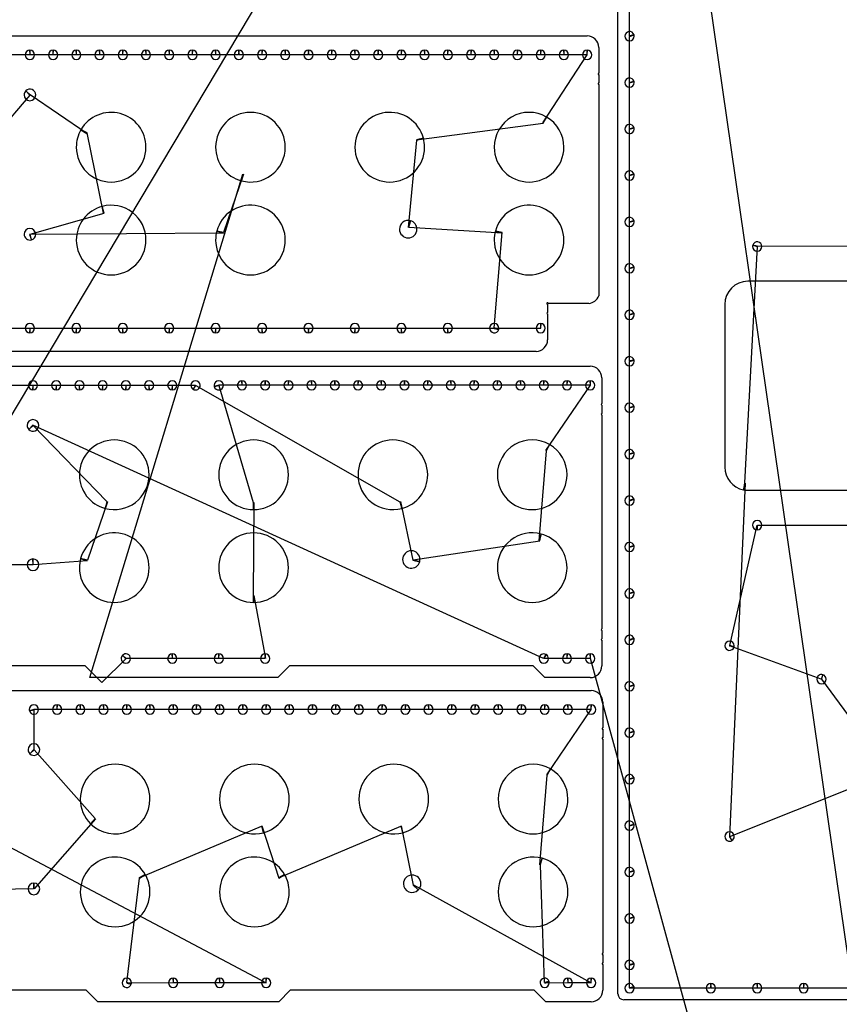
# Model space of a CAD drawing. Header units: inches. Extents: x 1 to 58.2, y 1 to 60.6.
# Tile 5 of 10: x 16 to 33.7, y 16.3 to 37.5. Entities that reach past the tile are written whole.
import ezdxf

# ---------------------------------------------------------------- set-up
doc = ezdxf.new("R2010")
doc.units = ezdxf.units.IN
doc.layers.get('0').update_dxf_attribs({"linetype": 'CONTINUOUS'})
for name, color, linetype in [('10', 7, 'CONTINUOUS'), ('3', 7, 'CONTINUOUS'), ('9', 7, 'CONTINUOUS')]:
    doc.layers.add(name, color=color, linetype=linetype)

msp = doc.modelspace()

# ---------------------------------------------------------------- linework, layer by layer
at = {"color": 0, "linetype": 'CONTINUOUS'}
for p, q in [((27.06, 47.806), (11.008, 20.887)), ((34.133, 15.509), (30.633, 39.773)), ((29.163, 37.174), (29.165, 38.165)), ((29.163, 36.174), (29.165, 37.165)), ((16.246, 36.765), (15.754, 36.765)), ((16.746, 36.765), (16.254, 36.765)), ((17.246, 36.765), (16.754, 36.765)), ((17.746, 36.765), (17.254, 36.765)), ((18.246, 36.765), (17.754, 36.765)), ((18.746, 36.765), (18.254, 36.765)), ((19.246, 36.765), (18.754, 36.765)), ((19.746, 36.765), (19.254, 36.765)), ((20.246, 36.765), (19.754, 36.765)), ((20.746, 36.765), (20.254, 36.765)), ((21.246, 36.765), (20.754, 36.765)), ((21.746, 36.765), (21.254, 36.765)), ((22.246, 36.765), (21.754, 36.765)), ((22.746, 36.765), (22.254, 36.765)), ((23.246, 36.765), (22.754, 36.765)), ((23.746, 36.765), (23.254, 36.765)), ((24.246, 36.765), (23.754, 36.765)), ((24.746, 36.765), (24.254, 36.765)), ((25.246, 36.765), (24.754, 36.765)), ((25.746, 36.765), (25.254, 36.765)), ((26.246, 36.765), (25.754, 36.765)), ((26.746, 36.765), (26.254, 36.765)), ((27.246, 36.765), (26.754, 36.765)), ((27.746, 36.765), (27.254, 36.765)), ((27.294, 35.301), (28.254, 36.765)), ((28.246, 36.765), (27.754, 36.765)), ((29.163, 35.174), (29.165, 36.165)), ((16.246, 35.899), (14.669, 34.05)), ((17.477, 35.073), (16.254, 35.907)), ((24.578, 34.94), (27.306, 35.295)), ((17.838, 33.356), (17.484, 35.084)), ((29.163, 34.174), (29.165, 35.165)), ((24.4, 33.051), (24.581, 34.927)), ((20.851, 34.197), (20.422, 32.94)), ((29.163, 33.174), (29.165, 34.165)), ((16.255, 32.904), (17.851, 33.36)), ((29.163, 32.174), (29.165, 33.165)), ((20.419, 32.927), (16.245, 32.901)), ((26.419, 32.927), (24.413, 33.048)), ((26.251, 30.885), (26.422, 32.94)), ((31.913, 32.636), (31.639, 27.548)), ((33.909, 32.64), (31.915, 32.644)), ((29.163, 31.174), (29.165, 32.165)), ((29.163, 30.174), (29.165, 31.165)), ((15.254, 30.881), (16.246, 30.881)), ((16.254, 30.881), (17.246, 30.881)), ((17.254, 30.881), (18.246, 30.881)), ((18.254, 30.881), (19.246, 30.881)), ((19.254, 30.881), (20.246, 30.881)), ((20.254, 30.881), (21.246, 30.881)), ((21.254, 30.881), (22.246, 30.881)), ((22.254, 30.881), (23.246, 30.881)), ((23.254, 30.881), (24.246, 30.881)), ((24.254, 30.881), (25.246, 30.881)), ((25.254, 30.881), (27.254, 30.881)), ((27.246, 30.881), (26.249, 30.877)), ((29.163, 29.174), (29.165, 30.165)), ((15.821, 29.65), (16.313, 29.65)), ((16.321, 29.65), (16.813, 29.65)), ((16.821, 29.65), (17.313, 29.65)), ((17.321, 29.65), (17.813, 29.65)), ((17.821, 29.65), (18.313, 29.65)), ((18.321, 29.65), (18.813, 29.65)), ((18.821, 29.65), (19.313, 29.65)), ((19.321, 29.65), (19.813, 29.652)), ((19.821, 29.647), (24.216, 27.141)), ((20.813, 29.65), (20.316, 29.654)), ((20.318, 29.646), (21.061, 27.123)), ((21.313, 29.65), (20.821, 29.65)), ((21.813, 29.65), (21.321, 29.65)), ((22.313, 29.65), (21.821, 29.65)), ((22.813, 29.65), (22.321, 29.65)), ((23.313, 29.65), (22.821, 29.65)), ((23.813, 29.65), (23.321, 29.65)), ((24.313, 29.65), (23.821, 29.65)), ((24.813, 29.65), (24.321, 29.65)), ((25.313, 29.65), (24.821, 29.65)), ((25.813, 29.65), (25.321, 29.65)), ((26.313, 29.65), (25.821, 29.65)), ((26.813, 29.65), (26.321, 29.65)), ((27.313, 29.65), (26.821, 29.65)), ((27.813, 29.65), (27.321, 29.65)), ((27.361, 28.246), (28.321, 29.65)), ((28.313, 29.65), (27.821, 29.65)), ((29.163, 28.174), (29.165, 29.165)), ((27.313, 23.768), (16.313, 28.791)), ((16.321, 28.784), (17.905, 27.145)), ((27.216, 26.304), (27.373, 28.239)), ((29.163, 27.174), (29.165, 28.165)), ((31.652, 27.545), (31.315, 19.93)), ((17.918, 27.141), (17.489, 25.884)), ((24.229, 27.145), (24.498, 25.882)), ((29.163, 26.174), (29.165, 27.165)), ((21.074, 27.123), (21.061, 25.123)), ((31.32, 24.046), (31.909, 26.64)), ((31.918, 26.64), (33.909, 26.64)), ((24.502, 25.894), (27.229, 26.301)), ((29.163, 25.174), (29.165, 26.165)), ((17.486, 25.872), (16.322, 25.787)), ((16.311, 25.787), (13.312, 25.786)), ((21.074, 25.123), (21.321, 23.766)), ((29.163, 24.174), (29.165, 25.165)), ((29.163, 23.174), (29.165, 24.165)), ((33.294, 23.323), (31.317, 24.038)), ((18.314, 23.763), (17.798, 23.25)), ((19.313, 23.766), (18.32, 23.769)), ((20.313, 23.766), (19.321, 23.766)), ((21.313, 23.766), (20.321, 23.766)), ((27.813, 23.766), (27.321, 23.764)), ((28.313, 23.766), (27.821, 23.766)), ((29.163, 22.174), (29.165, 23.165)), ((34.774, 21.324), (33.303, 23.321)), ((16.337, 22.663), (16.332, 21.809)), ((16.832, 22.667), (16.335, 22.672)), ((17.332, 22.667), (16.84, 22.667)), ((17.832, 22.667), (17.34, 22.667)), ((18.332, 22.667), (17.84, 22.667)), ((18.832, 22.667), (18.34, 22.667)), ((19.332, 22.667), (18.84, 22.667)), ((19.832, 22.667), (19.34, 22.667)), ((20.332, 22.667), (19.84, 22.667)), ((20.832, 22.667), (20.34, 22.667)), ((21.332, 22.667), (20.84, 22.667)), ((21.832, 22.667), (21.34, 22.667)), ((22.332, 22.667), (21.84, 22.667)), ((22.832, 22.667), (22.34, 22.667)), ((23.332, 22.667), (22.84, 22.667)), ((23.832, 22.667), (23.34, 22.667)), ((24.332, 22.667), (23.84, 22.667)), ((24.832, 22.667), (24.34, 22.667)), ((25.332, 22.667), (24.84, 22.667)), ((25.832, 22.667), (25.34, 22.667)), ((26.332, 22.667), (25.84, 22.667)), ((26.832, 22.667), (26.34, 22.667)), ((27.332, 22.667), (26.84, 22.667)), ((27.832, 22.667), (27.34, 22.667)), ((27.381, 21.263), (28.34, 22.667)), ((28.332, 22.667), (27.84, 22.667)), ((29.163, 21.174), (29.165, 22.165)), ((16.34, 21.801), (17.657, 20.321)), ((27.235, 19.322), (27.392, 21.257)), ((31.322, 19.934), (34.781, 21.318)), ((29.163, 20.174), (29.165, 21.165)), ((17.666, 20.311), (16.341, 18.805)), ((18.603, 19.046), (21.235, 20.159)), ((21.248, 20.162), (21.609, 19.035)), ((21.603, 19.046), (24.235, 20.159)), ((24.248, 20.162), (24.505, 18.884)), ((29.163, 19.174), (29.165, 20.165)), ((15.088, 20.09), (21.34, 16.783)), ((27.335, 16.788), (27.248, 19.318)), ((29.163, 18.174), (29.165, 19.165)), ((18.337, 16.788), (18.609, 19.035)), ((24.514, 18.893), (28.34, 16.783)), ((16.33, 18.805), (14.436, 18.775)), ((29.163, 17.174), (29.165, 18.165)), ((29.163, 16.674), (29.165, 17.165)), ((19.332, 16.783), (18.335, 16.779)), ((20.332, 16.783), (19.34, 16.783)), ((21.332, 16.783), (20.34, 16.783)), ((27.832, 16.783), (27.337, 16.779)), ((28.332, 16.783), (27.84, 16.783)), ((30.909, 16.67), (29.165, 16.665)), ((31.909, 16.67), (30.918, 16.67)), ((32.909, 16.67), (31.918, 16.67)), ((33.909, 16.67), (32.918, 16.67))]:
    msp.add_line(p, q, dxfattribs=at)
at = {"layer": '10', "color": 10, "linetype": 'CONTINUOUS'}
for p, q in [((17.542, 23.356), (20.838, 34.2)), ((33.548, 4.693), (28.321, 23.766))]:
    msp.add_line(p, q, dxfattribs=at)
at = {"layer": '3', "color": 3, "linetype": 'CONTINUOUS'}
for p, q in [((28.914, 16.544), (28.914, 42.794)), ((14.75, 37.175), (28.25, 37.175)), ((28.5, 36.925), (28.5, 36.37)), ((28.5, 36.34), (28.5, 36.158)), ((28.5, 36.128), (28.5, 31.578)), ((36.714, 31.89), (31.714, 31.89)), ((27.4, 31.398), (27.4, 31.216)), ((28.29, 31.413), (27.415, 31.413)), ((31.214, 31.39), (31.214, 27.89)), ((27.4, 31.186), (27.4, 30.631)), ((27.15, 30.381), (2.35, 30.381)), ((1.317, 30.06), (28.317, 30.06)), ((28.567, 29.81), (28.567, 29.255)), ((28.567, 29.225), (28.567, 29.043)), ((28.567, 29.013), (28.567, 24.403)), ((31.714, 27.39), (36.714, 27.39)), ((28.567, 24.373), (28.567, 24.191)), ((28.567, 24.161), (28.567, 23.606)), ((17.442, 23.606), (12.192, 23.606)), ((17.692, 23.356), (17.442, 23.606)), ((21.839, 23.606), (21.589, 23.356)), ((27.089, 23.606), (21.839, 23.606)), ((27.339, 23.356), (27.089, 23.606)), ((21.589, 23.356), (17.692, 23.356)), ((28.317, 23.356), (27.339, 23.356)), ((1.336, 23.077), (28.336, 23.077)), ((28.586, 22.827), (28.586, 22.272)), ((28.586, 22.242), (28.586, 22.06)), ((28.586, 22.03), (28.586, 17.42)), ((28.586, 17.39), (28.586, 17.208)), ((28.586, 17.178), (28.586, 16.623)), ((17.461, 16.623), (12.211, 16.623)), ((17.711, 16.373), (17.461, 16.623)), ((21.858, 16.623), (21.608, 16.373)), ((27.108, 16.623), (21.858, 16.623)), ((27.358, 16.373), (27.108, 16.623)), ((21.608, 16.373), (17.711, 16.373)), ((28.336, 16.373), (27.358, 16.373)), ((54.789, 16.419), (29.039, 16.419))]:
    msp.add_line(p, q, dxfattribs=at)
for centre, radius, start, end in [((28.25, 36.925), 0.25, 360, 90), ((29.164, 37.169), 0.1, 15, 180), ((29.164, 37.169), 0.1, 180, 360), ((29.164, 37.169), 0.1, 360, 15), ((16.25, 36.765), 0.1, 90, 180), ((16.25, 36.765), 0.1, 180, 360), ((16.25, 36.765), 0.1, 360, 90), ((16.75, 36.765), 0.1, 90, 180), ((16.75, 36.765), 0.1, 180, 360), ((16.75, 36.765), 0.1, 360, 90), ((17.25, 36.765), 0.1, 90, 180), ((17.25, 36.765), 0.1, 180, 360), ((17.25, 36.765), 0.1, 360, 90), ((17.75, 36.765), 0.1, 90, 180), ((17.75, 36.765), 0.1, 180, 360), ((17.75, 36.765), 0.1, 360, 90), ((18.25, 36.765), 0.1, 90, 180), ((18.25, 36.765), 0.1, 180, 360), ((18.25, 36.765), 0.1, 360, 90), ((18.75, 36.765), 0.1, 90, 180), ((18.75, 36.765), 0.1, 180, 360), ((18.75, 36.765), 0.1, 360, 90), ((19.25, 36.765), 0.1, 90, 180), ((19.25, 36.765), 0.1, 180, 360), ((19.25, 36.765), 0.1, 360, 90), ((19.75, 36.765), 0.1, 90, 180), ((19.75, 36.765), 0.1, 180, 360), ((19.75, 36.765), 0.1, 360, 90), ((20.25, 36.765), 0.1, 90, 180), ((20.25, 36.765), 0.1, 180, 360), ((20.25, 36.765), 0.1, 360, 90), ((20.75, 36.765), 0.1, 90, 180), ((20.75, 36.765), 0.1, 180, 360), ((20.75, 36.765), 0.1, 360, 90), ((21.25, 36.765), 0.1, 90, 180), ((21.25, 36.765), 0.1, 180, 360), ((21.25, 36.765), 0.1, 360, 90), ((21.75, 36.765), 0.1, 90, 180), ((21.75, 36.765), 0.1, 180, 360), ((21.75, 36.765), 0.1, 360, 90), ((22.25, 36.765), 0.1, 90, 180), ((22.25, 36.765), 0.1, 180, 360), ((22.25, 36.765), 0.1, 360, 90), ((22.75, 36.765), 0.1, 90, 180), ((22.75, 36.765), 0.1, 180, 360), ((22.75, 36.765), 0.1, 360, 90), ((23.25, 36.765), 0.1, 90, 180), ((23.25, 36.765), 0.1, 180, 360), ((23.25, 36.765), 0.1, 360, 90), ((23.75, 36.765), 0.1, 90, 180), ((23.75, 36.765), 0.1, 180, 360), ((23.75, 36.765), 0.1, 360, 90), ((24.25, 36.765), 0.1, 90, 180), ((24.25, 36.765), 0.1, 180, 360), ((24.25, 36.765), 0.1, 360, 90), ((24.75, 36.765), 0.1, 90, 180), ((24.75, 36.765), 0.1, 180, 360), ((24.75, 36.765), 0.1, 360, 90), ((25.25, 36.765), 0.1, 90, 180), ((25.25, 36.765), 0.1, 180, 360), ((25.25, 36.765), 0.1, 360, 90), ((25.75, 36.765), 0.1, 90, 180), ((25.75, 36.765), 0.1, 180, 360), ((25.75, 36.765), 0.1, 360, 90), ((26.25, 36.765), 0.1, 90, 180), ((26.25, 36.765), 0.1, 180, 360), ((26.25, 36.765), 0.1, 360, 90), ((26.75, 36.765), 0.1, 90, 180), ((26.75, 36.765), 0.1, 180, 360), ((26.75, 36.765), 0.1, 360, 90), ((27.25, 36.765), 0.1, 90, 180), ((27.25, 36.765), 0.1, 180, 360), ((27.25, 36.765), 0.1, 360, 90), ((27.75, 36.765), 0.1, 90, 180), ((27.75, 36.765), 0.1, 180, 360), ((27.75, 36.765), 0.1, 360, 90), ((28.25, 36.765), 0.1, 90, 180), ((28.25, 36.765), 0.1, 180, 360), ((28.25, 36.765), 0.1, 360, 90), ((28.5, 36.355), 0.015, 90, 270), ((29.164, 36.169), 0.1, 15, 180), ((28.5, 36.143), 0.015, 90, 270), ((29.164, 36.169), 0.1, 180, 360), ((29.164, 36.169), 0.1, 360, 15), ((16.25, 35.903), 0.125, 135, 180), ((16.25, 35.903), 0.125, 180, 360), ((16.25, 35.903), 0.125, 360, 135), ((18, 34.778), 0.75, 360, 150), ((21, 34.778), 0.75, 360, 180), ((24, 34.778), 0.75, 15, 180), ((27, 34.778), 0.75, 60, 180), ((27, 34.778), 0.75, 360, 60), ((29.164, 35.169), 0.1, 15, 180), ((18, 34.778), 0.75, 150, 180), ((29.164, 35.169), 0.1, 180, 360), ((29.164, 35.169), 0.1, 360, 15), ((18, 34.778), 0.75, 180, 360), ((21, 34.778), 0.75, 180, 255), ((21, 34.778), 0.75, 255, 0), ((24, 34.778), 0.75, 180, 360), ((24, 34.778), 0.75, 360, 15), ((27, 34.778), 0.75, 180, 360), ((29.164, 34.169), 0.1, 15, 180), ((29.164, 34.169), 0.1, 180, 360), ((29.164, 34.169), 0.1, 360, 15), ((18, 32.778), 0.75, 105, 180), ((18, 32.778), 0.75, 360, 105), ((21, 32.778), 0.75, 360, 165), ((27, 32.778), 0.75, 360, 165), ((24.397, 33.013), 0.187, 75, 180), ((24.397, 33.013), 0.187, 360, 75), ((29.164, 33.169), 0.1, 15, 180), ((29.164, 33.169), 0.1, 180, 360), ((29.164, 33.169), 0.1, 360, 15), ((16.25, 32.903), 0.125, 360, 180), ((16.25, 32.903), 0.125, 180, 285), ((16.25, 32.903), 0.125, 285, 0), ((21, 32.778), 0.75, 165, 180), ((24.397, 33.013), 0.188, 180, 360), ((27, 32.778), 0.75, 165, 180), ((18, 32.778), 0.75, 180, 360), ((21, 32.778), 0.75, 180, 360), ((27, 32.778), 0.75, 180, 360), ((31.914, 32.64), 0.1, 165, 180), ((31.914, 32.64), 0.1, 360, 165), ((31.914, 32.64), 0.1, 180, 360), ((29.164, 32.169), 0.1, 15, 180), ((29.164, 32.169), 0.1, 180, 360), ((29.164, 32.169), 0.1, 360, 15), ((31.714, 31.39), 0.5, 90, 180), ((27.4, 31.413), 0.015, 135, 270), ((27.4, 31.413), 0.015, 360, 135), ((28.265, 31.662), 0.25, 275.9399, 340.3052), ((27.4, 31.201), 0.015, 90, 270), ((29.164, 31.169), 0.1, 15, 180), ((29.164, 31.169), 0.1, 180, 360), ((29.164, 31.169), 0.1, 360, 15), ((16.25, 30.881), 0.1, 360, 180), ((17.25, 30.881), 0.1, 360, 180), ((18.25, 30.881), 0.1, 360, 180), ((19.25, 30.881), 0.1, 360, 180), ((20.25, 30.881), 0.1, 360, 180), ((21.25, 30.881), 0.1, 360, 180), ((22.25, 30.881), 0.1, 360, 180), ((23.25, 30.881), 0.1, 360, 180), ((24.25, 30.881), 0.1, 360, 180), ((25.25, 30.881), 0.1, 360, 180), ((26.25, 30.881), 0.1, 360, 180), ((27.25, 30.881), 0.1, 90, 180), ((27.25, 30.881), 0.1, 360, 90), ((16.25, 30.881), 0.1, 180, 270), ((16.25, 30.881), 0.1, 270, 0), ((17.25, 30.881), 0.1, 180, 270), ((17.25, 30.881), 0.1, 270, 0), ((18.25, 30.881), 0.1, 180, 270), ((18.25, 30.881), 0.1, 270, 0), ((19.25, 30.881), 0.1, 180, 270), ((19.25, 30.881), 0.1, 270, 0), ((20.25, 30.881), 0.1, 180, 270), ((20.25, 30.881), 0.1, 270, 0), ((21.25, 30.881), 0.1, 180, 270), ((21.25, 30.881), 0.1, 270, 0), ((22.25, 30.881), 0.1, 180, 270), ((22.25, 30.881), 0.1, 270, 0), ((23.25, 30.881), 0.1, 180, 270), ((23.25, 30.881), 0.1, 270, 0), ((24.25, 30.881), 0.1, 180, 270), ((24.25, 30.881), 0.1, 270, 0), ((25.25, 30.881), 0.1, 180, 270), ((25.25, 30.881), 0.1, 270, 0), ((26.25, 30.881), 0.1, 180, 345), ((26.25, 30.881), 0.1, 345, 0), ((27.25, 30.881), 0.1, 180, 360), ((27.15, 30.631), 0.25, 270, 360), ((29.164, 30.169), 0.1, 15, 180), ((29.164, 30.169), 0.1, 180, 360), ((29.164, 30.169), 0.1, 360, 15), ((28.317, 29.81), 0.25, 360, 90), ((16.317, 29.65), 0.1, 360, 180), ((16.817, 29.65), 0.1, 360, 180), ((17.317, 29.65), 0.1, 360, 180), ((17.817, 29.65), 0.1, 360, 180), ((18.317, 29.65), 0.1, 360, 180), ((18.817, 29.65), 0.1, 360, 180), ((19.317, 29.65), 0.1, 360, 180), ((19.817, 29.65), 0.1, 360, 180), ((20.317, 29.65), 0.1, 360, 180), ((20.817, 29.65), 0.1, 90, 180), ((20.817, 29.65), 0.1, 360, 90), ((21.317, 29.65), 0.1, 90, 180), ((21.317, 29.65), 0.1, 360, 90), ((21.817, 29.65), 0.1, 90, 180), ((21.817, 29.65), 0.1, 360, 90), ((22.317, 29.65), 0.1, 90, 180), ((22.317, 29.65), 0.1, 360, 90), ((22.817, 29.65), 0.1, 90, 180), ((22.817, 29.65), 0.1, 360, 90), ((23.317, 29.65), 0.1, 90, 180), ((23.317, 29.65), 0.1, 360, 90), ((23.817, 29.65), 0.1, 90, 180), ((23.817, 29.65), 0.1, 360, 90), ((24.317, 29.65), 0.1, 90, 180), ((24.317, 29.65), 0.1, 360, 90), ((24.817, 29.65), 0.1, 90, 180), ((24.817, 29.65), 0.1, 360, 90), ((25.317, 29.65), 0.1, 90, 180), ((25.317, 29.65), 0.1, 360, 90), ((25.817, 29.65), 0.1, 90, 180), ((25.817, 29.65), 0.1, 360, 90), ((26.317, 29.65), 0.1, 90, 180), ((26.317, 29.65), 0.1, 360, 90), ((26.817, 29.65), 0.1, 90, 180), ((26.817, 29.65), 0.1, 360, 90), ((27.317, 29.65), 0.1, 90, 180), ((27.317, 29.65), 0.1, 360, 90), ((27.817, 29.65), 0.1, 90, 180), ((27.817, 29.65), 0.1, 360, 90), ((28.317, 29.65), 0.1, 90, 180), ((28.317, 29.65), 0.1, 360, 90), ((16.317, 29.65), 0.1, 180, 270), ((16.317, 29.65), 0.1, 270, 0), ((16.817, 29.65), 0.1, 180, 270), ((16.817, 29.65), 0.1, 270, 0), ((17.317, 29.65), 0.1, 180, 270), ((17.317, 29.65), 0.1, 270, 0), ((17.817, 29.65), 0.1, 180, 270), ((17.817, 29.65), 0.1, 270, 0), ((18.317, 29.65), 0.1, 180, 270), ((18.317, 29.65), 0.1, 270, 0), ((18.817, 29.65), 0.1, 180, 270), ((18.817, 29.65), 0.1, 270, 0), ((19.317, 29.65), 0.1, 180, 270), ((19.317, 29.65), 0.1, 270, 0), ((19.817, 29.65), 0.1, 180, 240), ((19.817, 29.65), 0.1, 240, 0), ((20.317, 29.65), 0.1, 180, 195), ((20.317, 29.65), 0.1, 195, 0), ((20.817, 29.65), 0.1, 180, 360), ((21.317, 29.65), 0.1, 180, 360), ((21.817, 29.65), 0.1, 180, 360), ((22.317, 29.65), 0.1, 180, 360), ((22.817, 29.65), 0.1, 180, 360), ((23.317, 29.65), 0.1, 180, 360), ((23.817, 29.65), 0.1, 180, 360), ((24.317, 29.65), 0.1, 180, 360), ((24.817, 29.65), 0.1, 180, 360), ((25.317, 29.65), 0.1, 180, 360), ((25.817, 29.65), 0.1, 180, 360), ((26.317, 29.65), 0.1, 180, 360), ((26.817, 29.65), 0.1, 180, 360), ((27.317, 29.65), 0.1, 180, 360), ((27.817, 29.65), 0.1, 180, 360), ((28.317, 29.65), 0.1, 180, 360), ((29.164, 29.169), 0.1, 15, 180), ((28.567, 29.24), 0.015, 90, 270), ((29.164, 29.169), 0.1, 180, 360), ((29.164, 29.169), 0.1, 360, 15), ((16.317, 28.787), 0.125, 360, 180), ((28.567, 29.028), 0.015, 90, 270), ((16.317, 28.787), 0.125, 180, 225), ((16.317, 28.787), 0.125, 225, 0), ((18.067, 27.723), 0.75, 360, 180), ((21.067, 27.723), 0.75, 360, 180), ((24.067, 27.723), 0.75, 360, 180), ((27.067, 27.723), 0.75, 60, 180), ((27.067, 27.723), 0.75, 360, 60), ((29.164, 28.169), 0.1, 15, 180), ((29.164, 28.169), 0.1, 180, 360), ((29.164, 28.169), 0.1, 360, 15), ((31.714, 27.89), 0.5, 180, 258.75), ((18.067, 27.723), 0.75, 180, 255), ((18.067, 27.723), 0.75, 255, 0), ((21.067, 27.723), 0.75, 180, 270), ((21.067, 27.723), 0.75, 270, 0), ((24.067, 27.723), 0.75, 180, 285), ((24.067, 27.723), 0.75, 285, 0), ((27.067, 27.723), 0.75, 180, 360), ((31.714, 27.89), 0.5, 258.75, 270), ((29.164, 27.169), 0.1, 15, 180), ((29.164, 27.169), 0.1, 180, 360), ((29.164, 27.169), 0.1, 360, 15), ((31.914, 26.64), 0.1, 360, 180), ((31.914, 26.64), 0.1, 180, 270), ((31.914, 26.64), 0.1, 270, 0), ((18.067, 25.723), 0.75, 360, 165), ((21.067, 25.723), 0.75, 360, 180), ((27.067, 25.723), 0.75, 75, 180), ((27.067, 25.723), 0.75, 360, 75), ((24.464, 25.898), 0.188, 360, 180), ((29.164, 26.169), 0.1, 15, 180), ((29.164, 26.169), 0.1, 180, 360), ((29.164, 26.169), 0.1, 360, 15), ((16.317, 25.787), 0.125, 90, 180), ((16.317, 25.787), 0.125, 360, 90), ((18.067, 25.723), 0.75, 165, 180), ((24.464, 25.898), 0.187, 180, 345), ((24.464, 25.898), 0.187, 345, 0), ((16.317, 25.787), 0.125, 180, 360), ((18.067, 25.723), 0.75, 180, 360), ((21.067, 25.723), 0.75, 180, 270), ((21.067, 25.723), 0.75, 270, 0), ((27.067, 25.723), 0.75, 180, 360), ((29.164, 25.169), 0.1, 15, 180), ((29.164, 25.169), 0.1, 180, 360), ((29.164, 25.169), 0.1, 360, 15), ((28.567, 24.388), 0.015, 90, 270), ((28.567, 24.176), 0.015, 90, 270), ((29.164, 24.169), 0.1, 15, 180), ((29.164, 24.169), 0.1, 360, 15), ((29.164, 24.169), 0.1, 180, 360), ((31.318, 24.042), 0.1, 360, 180), ((31.318, 24.042), 0.1, 180, 345), ((31.318, 24.042), 0.1, 345, 0), ((18.317, 23.766), 0.1, 135, 180), ((18.317, 23.766), 0.1, 180, 360), ((18.317, 23.766), 0.1, 360, 135), ((19.317, 23.766), 0.1, 90, 180), ((19.317, 23.766), 0.1, 180, 360), ((19.317, 23.766), 0.1, 360, 90), ((20.317, 23.766), 0.1, 90, 180), ((20.317, 23.766), 0.1, 180, 360), ((20.317, 23.766), 0.1, 360, 90), ((21.317, 23.766), 0.1, 90, 180), ((21.317, 23.766), 0.1, 180, 360), ((21.317, 23.766), 0.1, 360, 90), ((27.317, 23.766), 0.1, 60, 180), ((27.317, 23.766), 0.1, 180, 360), ((27.317, 23.766), 0.1, 360, 60), ((27.817, 23.766), 0.1, 90, 180), ((27.817, 23.766), 0.1, 180, 360), ((27.817, 23.766), 0.1, 360, 90), ((28.317, 23.766), 0.1, 90, 180), ((28.317, 23.766), 0.1, 180, 360), ((28.317, 23.766), 0.1, 360, 90), ((28.317, 23.606), 0.25, 270.0003, 0.0003), ((33.299, 23.322), 0.1, 75, 180), ((33.299, 23.322), 0.1, 360, 75), ((29.164, 23.169), 0.1, 15, 180), ((29.164, 23.169), 0.1, 180, 360), ((29.164, 23.169), 0.1, 360, 15), ((33.299, 23.322), 0.1, 180, 360), ((28.336, 22.827), 0.25, 360, 90), ((16.336, 22.667), 0.1, 360, 180), ((16.836, 22.667), 0.1, 90, 180), ((16.836, 22.667), 0.1, 360, 90), ((17.336, 22.667), 0.1, 90, 180), ((17.336, 22.667), 0.1, 360, 90), ((17.836, 22.667), 0.1, 90, 180), ((17.836, 22.667), 0.1, 360, 90), ((18.336, 22.667), 0.1, 90, 180), ((18.336, 22.667), 0.1, 360, 90), ((18.836, 22.667), 0.1, 90, 180), ((18.836, 22.667), 0.1, 360, 90), ((19.336, 22.667), 0.1, 90, 180), ((19.336, 22.667), 0.1, 360, 90), ((19.836, 22.667), 0.1, 90, 180), ((19.836, 22.667), 0.1, 360, 90), ((20.336, 22.667), 0.1, 90, 180), ((20.336, 22.667), 0.1, 360, 90), ((20.836, 22.667), 0.1, 90, 180), ((20.836, 22.667), 0.1, 360, 90), ((21.336, 22.667), 0.1, 90, 180), ((21.336, 22.667), 0.1, 360, 90), ((21.836, 22.667), 0.1, 90, 180), ((21.836, 22.667), 0.1, 360, 90), ((22.336, 22.667), 0.1, 90, 180), ((22.336, 22.667), 0.1, 360, 90), ((22.836, 22.667), 0.1, 90, 180), ((22.836, 22.667), 0.1, 360, 90), ((23.336, 22.667), 0.1, 90, 180), ((23.336, 22.667), 0.1, 360, 90), ((23.836, 22.667), 0.1, 90, 180), ((23.836, 22.667), 0.1, 360, 90), ((24.336, 22.667), 0.1, 90, 180), ((24.336, 22.667), 0.1, 360, 90), ((24.836, 22.667), 0.1, 90, 180), ((24.836, 22.667), 0.1, 360, 90), ((25.336, 22.667), 0.1, 90, 180), ((25.336, 22.667), 0.1, 360, 90), ((25.836, 22.667), 0.1, 90, 180), ((25.836, 22.667), 0.1, 360, 90), ((26.336, 22.667), 0.1, 90, 180), ((26.336, 22.667), 0.1, 360, 90), ((26.836, 22.667), 0.1, 90, 180), ((26.836, 22.667), 0.1, 360, 90), ((27.336, 22.667), 0.1, 90, 180), ((27.336, 22.667), 0.1, 360, 90), ((27.836, 22.667), 0.1, 90, 180), ((27.836, 22.667), 0.1, 360, 90), ((28.336, 22.667), 0.1, 90, 180), ((28.336, 22.667), 0.1, 360, 90), ((16.336, 22.667), 0.1, 180, 195), ((16.336, 22.667), 0.1, 195, 0), ((16.836, 22.667), 0.1, 180, 360), ((17.336, 22.667), 0.1, 180, 360), ((17.836, 22.667), 0.1, 180, 360), ((18.336, 22.667), 0.1, 180, 360), ((18.836, 22.667), 0.1, 180, 360), ((19.336, 22.667), 0.1, 180, 360), ((19.836, 22.667), 0.1, 180, 360), ((20.336, 22.667), 0.1, 180, 360), ((20.836, 22.667), 0.1, 180, 360), ((21.336, 22.667), 0.1, 180, 360), ((21.836, 22.667), 0.1, 180, 360), ((22.336, 22.667), 0.1, 180, 360), ((22.836, 22.667), 0.1, 180, 360), ((23.336, 22.667), 0.1, 180, 360), ((23.836, 22.667), 0.1, 180, 360), ((24.336, 22.667), 0.1, 180, 360), ((24.836, 22.667), 0.1, 180, 360), ((25.336, 22.667), 0.1, 180, 360), ((25.836, 22.667), 0.1, 180, 360), ((26.336, 22.667), 0.1, 180, 360), ((26.836, 22.667), 0.1, 180, 360), ((27.336, 22.667), 0.1, 180, 360), ((27.836, 22.667), 0.1, 180, 360), ((28.336, 22.667), 0.1, 180, 360), ((28.586, 22.257), 0.015, 90, 270), ((29.164, 22.169), 0.1, 15, 180), ((28.586, 22.045), 0.015, 90, 270), ((29.164, 22.169), 0.1, 180, 360), ((29.164, 22.169), 0.1, 360, 15), ((16.336, 21.805), 0.125, 360, 180), ((16.336, 21.805), 0.125, 180, 225), ((16.336, 21.805), 0.125, 225, 0), ((18.086, 20.74), 0.75, 360, 180), ((21.086, 20.74), 0.75, 360, 180), ((24.086, 20.74), 0.75, 360, 180), ((27.086, 20.74), 0.75, 60, 180), ((27.086, 20.74), 0.75, 360, 60), ((29.164, 21.169), 0.1, 15, 180), ((29.164, 21.169), 0.1, 180, 360), ((29.164, 21.169), 0.1, 360, 15), ((18.086, 20.74), 0.75, 180, 225), ((18.086, 20.74), 0.75, 225, 0), ((21.086, 20.74), 0.75, 180, 285), ((21.086, 20.74), 0.75, 285, 0), ((24.086, 20.74), 0.75, 180, 285), ((24.086, 20.74), 0.75, 285, 0), ((27.086, 20.74), 0.75, 180, 360), ((29.164, 20.169), 0.1, 15, 180), ((29.164, 20.169), 0.1, 180, 360), ((29.164, 20.169), 0.1, 360, 15), ((31.318, 19.932), 0.1, 360, 180), ((31.318, 19.932), 0.1, 180, 300), ((31.318, 19.932), 0.1, 300, 0), ((18.086, 18.74), 0.75, 30, 180), ((21.086, 18.74), 0.75, 30, 180), ((27.086, 18.74), 0.75, 75, 180), ((27.086, 18.74), 0.75, 360, 75), ((18.086, 18.74), 0.75, 360, 30), ((21.086, 18.74), 0.75, 360, 30), ((24.483, 18.915), 0.188, 360, 180), ((29.164, 19.169), 0.1, 15, 180), ((29.164, 19.169), 0.1, 180, 360), ((29.164, 19.169), 0.1, 360, 15), ((16.336, 18.805), 0.125, 90, 180), ((16.336, 18.805), 0.125, 360, 90), ((24.483, 18.915), 0.187, 180, 315), ((24.483, 18.915), 0.187, 315, 0), ((16.336, 18.805), 0.125, 180, 360), ((18.086, 18.74), 0.75, 180, 360), ((21.086, 18.74), 0.75, 180, 360), ((27.086, 18.74), 0.75, 180, 360), ((29.164, 18.169), 0.1, 15, 180), ((29.164, 18.169), 0.1, 180, 360), ((29.164, 18.169), 0.1, 360, 15), ((28.586, 17.405), 0.015, 90, 270), ((28.586, 17.193), 0.015, 90, 270), ((29.164, 17.169), 0.1, 15, 180), ((29.164, 17.169), 0.1, 360, 15), ((29.164, 17.169), 0.1, 180, 360), ((18.336, 16.783), 0.1, 360, 180), ((18.336, 16.783), 0.1, 180, 345), ((18.336, 16.783), 0.1, 345, 0), ((19.336, 16.783), 0.1, 90, 180), ((19.336, 16.783), 0.1, 180, 360), ((19.336, 16.783), 0.1, 360, 90), ((20.336, 16.783), 0.1, 90, 180), ((20.336, 16.783), 0.1, 180, 360), ((20.336, 16.783), 0.1, 360, 90), ((21.336, 16.783), 0.1, 90, 180), ((21.336, 16.783), 0.1, 180, 360), ((21.336, 16.783), 0.1, 360, 90), ((27.336, 16.783), 0.1, 15, 180), ((27.336, 16.783), 0.1, 180, 360), ((27.336, 16.783), 0.1, 360, 15), ((27.836, 16.783), 0.1, 90, 180), ((27.836, 16.783), 0.1, 180, 360), ((27.836, 16.783), 0.1, 360, 90), ((28.336, 16.783), 0.1, 90, 180), ((28.336, 16.783), 0.1, 180, 360), ((28.336, 16.783), 0.1, 360, 90), ((29.164, 16.669), 0.1, 15, 180), ((30.914, 16.669), 0.1, 90, 180), ((30.914, 16.669), 0.1, 360, 90), ((31.914, 16.669), 0.1, 90, 180), ((31.914, 16.669), 0.1, 360, 90), ((32.914, 16.669), 0.1, 90, 180), ((32.914, 16.669), 0.1, 360, 90), ((28.336, 16.623), 0.25, 270.0003, 0.0003), ((29.039, 16.544), 0.125, 180, 270), ((29.164, 16.669), 0.1, 180, 360), ((29.164, 16.669), 0.1, 360, 15), ((30.914, 16.669), 0.1, 180, 360), ((31.914, 16.669), 0.1, 180, 360), ((32.914, 16.669), 0.1, 180, 360)]:
    msp.add_arc(centre, radius, start, end, dxfattribs=at)
at = {"layer": '9', "color": 9, "linetype": 'CONTINUOUS'}
for p, q in [((29.26, 37.195), (29.163, 37.174)), ((29.165, 37.165), (29.26, 37.195)), ((16.25, 36.865), (16.246, 36.765)), ((16.254, 36.765), (16.25, 36.865)), ((16.75, 36.865), (16.746, 36.765)), ((16.754, 36.765), (16.75, 36.865)), ((17.25, 36.865), (17.246, 36.765)), ((17.254, 36.765), (17.25, 36.865)), ((17.75, 36.865), (17.746, 36.765)), ((17.754, 36.765), (17.75, 36.865)), ((18.25, 36.865), (18.246, 36.765)), ((18.254, 36.765), (18.25, 36.865)), ((18.75, 36.865), (18.746, 36.765)), ((18.754, 36.765), (18.75, 36.865)), ((19.25, 36.865), (19.246, 36.765)), ((19.254, 36.765), (19.25, 36.865)), ((19.75, 36.865), (19.746, 36.765)), ((19.754, 36.765), (19.75, 36.865)), ((20.25, 36.865), (20.246, 36.765)), ((20.254, 36.765), (20.25, 36.865)), ((20.75, 36.865), (20.746, 36.765)), ((20.754, 36.765), (20.75, 36.865)), ((21.25, 36.865), (21.246, 36.765)), ((21.254, 36.765), (21.25, 36.865)), ((21.75, 36.865), (21.746, 36.765)), ((21.754, 36.765), (21.75, 36.865)), ((22.25, 36.865), (22.246, 36.765)), ((22.254, 36.765), (22.25, 36.865)), ((22.75, 36.865), (22.746, 36.765)), ((22.754, 36.765), (22.75, 36.865)), ((23.25, 36.865), (23.246, 36.765)), ((23.254, 36.765), (23.25, 36.865)), ((23.75, 36.865), (23.746, 36.765)), ((23.754, 36.765), (23.75, 36.865)), ((24.25, 36.865), (24.246, 36.765)), ((24.254, 36.765), (24.25, 36.865)), ((24.75, 36.865), (24.746, 36.765)), ((24.754, 36.765), (24.75, 36.865)), ((25.25, 36.865), (25.246, 36.765)), ((25.254, 36.765), (25.25, 36.865)), ((25.75, 36.865), (25.746, 36.765)), ((25.754, 36.765), (25.75, 36.865)), ((26.25, 36.865), (26.246, 36.765)), ((26.254, 36.765), (26.25, 36.865)), ((26.75, 36.865), (26.746, 36.765)), ((26.754, 36.765), (26.75, 36.865)), ((27.25, 36.865), (27.246, 36.765)), ((27.254, 36.765), (27.25, 36.865)), ((27.75, 36.865), (27.746, 36.765)), ((27.754, 36.765), (27.75, 36.865)), ((28.25, 36.865), (28.246, 36.765)), ((28.254, 36.765), (28.25, 36.865)), ((29.26, 36.195), (29.163, 36.174)), ((29.165, 36.165), (29.26, 36.195)), ((16.254, 35.907), (16.162, 35.991)), ((16.162, 35.991), (16.246, 35.899)), ((27.375, 35.428), (27.294, 35.301)), ((27.306, 35.295), (27.375, 35.428)), ((17.484, 35.084), (17.35, 35.153)), ((17.35, 35.153), (17.477, 35.073)), ((29.26, 35.195), (29.163, 35.174)), ((29.165, 35.165), (29.26, 35.195)), ((24.724, 34.972), (24.578, 34.94)), ((24.581, 34.927), (24.724, 34.972)), ((20.838, 34.2), (20.806, 34.054)), ((20.806, 34.054), (20.851, 34.197)), ((29.26, 34.195), (29.163, 34.174)), ((29.165, 34.165), (29.26, 34.195)), ((17.851, 33.36), (17.806, 33.503)), ((17.806, 33.503), (17.838, 33.356)), ((24.445, 33.194), (24.4, 33.051)), ((24.413, 33.048), (24.445, 33.194)), ((29.26, 33.195), (29.163, 33.174)), ((29.165, 33.165), (29.26, 33.195)), ((16.245, 32.901), (16.282, 32.782)), ((16.282, 32.782), (16.255, 32.904)), ((20.422, 32.94), (20.276, 32.972)), ((20.276, 32.972), (20.419, 32.927)), ((26.422, 32.94), (26.276, 32.972)), ((26.276, 32.972), (26.419, 32.927)), ((31.915, 32.644), (31.817, 32.666)), ((31.817, 32.666), (31.913, 32.636)), ((29.26, 32.195), (29.163, 32.174)), ((29.165, 32.165), (29.26, 32.195)), ((29.26, 31.195), (29.163, 31.174)), ((29.165, 31.165), (29.26, 31.195)), ((27.25, 30.981), (27.246, 30.881)), ((27.254, 30.881), (27.25, 30.981)), ((16.246, 30.881), (16.25, 30.781)), ((16.25, 30.781), (16.254, 30.881)), ((17.246, 30.881), (17.25, 30.781)), ((17.25, 30.781), (17.254, 30.881)), ((18.246, 30.881), (18.25, 30.781)), ((18.25, 30.781), (18.254, 30.881)), ((19.246, 30.881), (19.25, 30.781)), ((19.25, 30.781), (19.254, 30.881)), ((20.246, 30.881), (20.25, 30.781)), ((20.25, 30.781), (20.254, 30.881)), ((21.246, 30.881), (21.25, 30.781)), ((21.25, 30.781), (21.254, 30.881)), ((22.246, 30.881), (22.25, 30.781)), ((22.25, 30.781), (22.254, 30.881)), ((23.246, 30.881), (23.25, 30.781)), ((23.25, 30.781), (23.254, 30.881)), ((24.246, 30.881), (24.25, 30.781)), ((24.25, 30.781), (24.254, 30.881)), ((25.246, 30.881), (25.25, 30.781)), ((25.25, 30.781), (25.254, 30.881)), ((26.249, 30.877), (26.347, 30.855)), ((26.347, 30.855), (26.251, 30.885)), ((29.26, 30.195), (29.163, 30.174)), ((29.165, 30.165), (29.26, 30.195)), ((20.817, 29.75), (20.813, 29.65)), ((20.821, 29.65), (20.817, 29.75)), ((21.317, 29.75), (21.313, 29.65)), ((21.321, 29.65), (21.317, 29.75)), ((21.817, 29.75), (21.813, 29.65)), ((21.821, 29.65), (21.817, 29.75)), ((22.317, 29.75), (22.313, 29.65)), ((22.321, 29.65), (22.317, 29.75)), ((22.817, 29.75), (22.813, 29.65)), ((22.821, 29.65), (22.817, 29.75)), ((23.317, 29.75), (23.313, 29.65)), ((23.321, 29.65), (23.317, 29.75)), ((23.817, 29.75), (23.813, 29.65)), ((23.821, 29.65), (23.817, 29.75)), ((24.317, 29.75), (24.313, 29.65)), ((24.321, 29.65), (24.317, 29.75)), ((24.817, 29.75), (24.813, 29.65)), ((24.821, 29.65), (24.817, 29.75)), ((25.317, 29.75), (25.313, 29.65)), ((25.321, 29.65), (25.317, 29.75)), ((25.817, 29.75), (25.813, 29.65)), ((25.821, 29.65), (25.817, 29.75)), ((26.317, 29.75), (26.313, 29.65)), ((26.321, 29.65), (26.317, 29.75)), ((26.817, 29.75), (26.813, 29.65)), ((26.821, 29.65), (26.817, 29.75)), ((27.317, 29.75), (27.313, 29.65)), ((27.321, 29.65), (27.317, 29.75)), ((27.817, 29.75), (27.813, 29.65)), ((27.821, 29.65), (27.817, 29.75)), ((28.317, 29.75), (28.313, 29.65)), ((28.321, 29.65), (28.317, 29.75)), ((16.313, 29.65), (16.317, 29.55)), ((16.317, 29.55), (16.321, 29.65)), ((16.813, 29.65), (16.817, 29.55)), ((16.817, 29.55), (16.821, 29.65)), ((17.313, 29.65), (17.317, 29.55)), ((17.317, 29.55), (17.321, 29.65)), ((17.813, 29.65), (17.817, 29.55)), ((17.817, 29.55), (17.821, 29.65)), ((18.313, 29.65), (18.317, 29.55)), ((18.317, 29.55), (18.321, 29.65)), ((18.813, 29.65), (18.817, 29.55)), ((18.817, 29.55), (18.821, 29.65)), ((19.313, 29.65), (19.317, 29.55)), ((19.317, 29.55), (19.321, 29.65)), ((19.813, 29.652), (19.767, 29.563)), ((19.767, 29.563), (19.821, 29.647)), ((20.316, 29.654), (20.22, 29.624)), ((20.22, 29.624), (20.318, 29.646)), ((29.26, 29.195), (29.163, 29.174)), ((29.165, 29.165), (29.26, 29.195)), ((16.313, 28.791), (16.229, 28.699)), ((16.229, 28.699), (16.321, 28.784)), ((27.442, 28.372), (27.361, 28.246)), ((27.373, 28.239), (27.442, 28.372)), ((29.26, 28.195), (29.163, 28.174)), ((29.165, 28.165), (29.26, 28.195)), ((31.639, 27.548), (31.616, 27.4)), ((31.616, 27.4), (31.652, 27.545)), ((17.905, 27.145), (17.873, 26.998)), ((17.873, 26.998), (17.918, 27.141)), ((24.216, 27.141), (24.261, 26.998)), ((24.261, 26.998), (24.229, 27.145)), ((29.26, 27.195), (29.163, 27.174)), ((29.165, 27.165), (29.26, 27.195)), ((21.061, 27.123), (21.067, 26.973)), ((21.067, 26.973), (21.074, 27.123)), ((31.909, 26.64), (31.914, 26.54)), ((31.914, 26.54), (31.918, 26.64)), ((27.261, 26.447), (27.216, 26.304)), ((27.229, 26.301), (27.261, 26.447)), ((29.26, 26.195), (29.163, 26.174)), ((29.165, 26.165), (29.26, 26.195)), ((16.317, 25.912), (16.311, 25.787)), ((16.322, 25.787), (16.317, 25.912)), ((17.489, 25.884), (17.343, 25.917)), ((17.343, 25.917), (17.486, 25.872)), ((24.498, 25.882), (24.645, 25.849)), ((24.645, 25.849), (24.502, 25.894)), ((21.061, 25.123), (21.067, 24.973)), ((21.067, 24.973), (21.074, 25.123)), ((29.26, 25.195), (29.163, 25.174)), ((29.165, 25.165), (29.26, 25.195)), ((29.26, 24.195), (29.163, 24.174)), ((29.165, 24.165), (29.26, 24.195)), ((31.317, 24.038), (31.415, 24.016)), ((31.415, 24.016), (31.32, 24.046)), ((18.32, 23.769), (18.246, 23.836)), ((18.246, 23.836), (18.314, 23.763)), ((19.317, 23.866), (19.313, 23.766)), ((19.321, 23.766), (19.317, 23.866)), ((20.317, 23.866), (20.313, 23.766)), ((20.321, 23.766), (20.317, 23.866)), ((21.317, 23.866), (21.313, 23.766)), ((21.321, 23.766), (21.317, 23.866)), ((27.367, 23.852), (27.313, 23.768)), ((27.321, 23.764), (27.367, 23.852)), ((27.817, 23.866), (27.813, 23.766)), ((27.821, 23.766), (27.817, 23.866)), ((28.317, 23.866), (28.313, 23.766)), ((28.321, 23.766), (28.317, 23.866)), ((17.692, 23.356), (17.542, 23.356)), ((17.798, 23.25), (17.692, 23.356)), ((33.324, 23.418), (33.294, 23.323)), ((33.303, 23.321), (33.324, 23.418)), ((29.26, 23.195), (29.163, 23.174)), ((29.165, 23.165), (29.26, 23.195)), ((16.836, 22.767), (16.832, 22.667)), ((16.84, 22.667), (16.836, 22.767)), ((17.336, 22.767), (17.332, 22.667)), ((17.34, 22.667), (17.336, 22.767)), ((17.836, 22.767), (17.832, 22.667)), ((17.84, 22.667), (17.836, 22.767)), ((18.336, 22.767), (18.332, 22.667)), ((18.34, 22.667), (18.336, 22.767)), ((18.836, 22.767), (18.832, 22.667)), ((18.84, 22.667), (18.836, 22.767)), ((19.336, 22.767), (19.332, 22.667)), ((19.34, 22.667), (19.336, 22.767)), ((19.836, 22.767), (19.832, 22.667)), ((19.84, 22.667), (19.836, 22.767)), ((20.336, 22.767), (20.332, 22.667)), ((20.34, 22.667), (20.336, 22.767)), ((20.836, 22.767), (20.832, 22.667)), ((20.84, 22.667), (20.836, 22.767)), ((21.336, 22.767), (21.332, 22.667)), ((21.34, 22.667), (21.336, 22.767)), ((21.836, 22.767), (21.832, 22.667)), ((21.84, 22.667), (21.836, 22.767)), ((22.336, 22.767), (22.332, 22.667)), ((22.34, 22.667), (22.336, 22.767)), ((22.836, 22.767), (22.832, 22.667)), ((22.84, 22.667), (22.836, 22.767)), ((23.336, 22.767), (23.332, 22.667)), ((23.34, 22.667), (23.336, 22.767)), ((23.836, 22.767), (23.832, 22.667)), ((23.84, 22.667), (23.836, 22.767)), ((24.336, 22.767), (24.332, 22.667)), ((24.34, 22.667), (24.336, 22.767)), ((24.836, 22.767), (24.832, 22.667)), ((24.84, 22.667), (24.836, 22.767)), ((25.336, 22.767), (25.332, 22.667)), ((25.34, 22.667), (25.336, 22.767)), ((25.836, 22.767), (25.832, 22.667)), ((25.84, 22.667), (25.836, 22.767)), ((26.336, 22.767), (26.332, 22.667)), ((26.34, 22.667), (26.336, 22.767)), ((26.836, 22.767), (26.832, 22.667)), ((26.84, 22.667), (26.836, 22.767)), ((27.336, 22.767), (27.332, 22.667)), ((27.34, 22.667), (27.336, 22.767)), ((27.836, 22.767), (27.832, 22.667)), ((27.84, 22.667), (27.836, 22.767)), ((28.336, 22.767), (28.332, 22.667)), ((28.34, 22.667), (28.336, 22.767)), ((16.335, 22.672), (16.24, 22.641)), ((16.24, 22.641), (16.337, 22.663)), ((29.26, 22.195), (29.163, 22.174)), ((29.165, 22.165), (29.26, 22.195)), ((16.332, 21.809), (16.248, 21.717)), ((16.248, 21.717), (16.34, 21.801)), ((27.461, 21.39), (27.381, 21.263)), ((27.392, 21.257), (27.461, 21.39)), ((29.26, 21.195), (29.163, 21.174)), ((29.165, 21.165), (29.26, 21.195)), ((17.657, 20.321), (17.556, 20.21)), ((17.556, 20.21), (17.666, 20.311)), ((21.235, 20.159), (21.28, 20.016)), ((21.28, 20.016), (21.248, 20.162)), ((24.235, 20.159), (24.28, 20.016)), ((24.28, 20.016), (24.248, 20.162)), ((29.26, 20.195), (29.163, 20.174)), ((29.165, 20.165), (29.26, 20.195)), ((31.368, 19.846), (31.322, 19.934)), ((31.315, 19.93), (31.368, 19.846)), ((27.28, 19.465), (27.235, 19.322)), ((27.248, 19.318), (27.28, 19.465)), ((18.736, 19.115), (18.603, 19.046)), ((18.609, 19.035), (18.736, 19.115)), ((21.736, 19.115), (21.603, 19.046)), ((21.609, 19.035), (21.736, 19.115)), ((29.26, 19.195), (29.163, 19.174)), ((29.165, 19.165), (29.26, 19.195)), ((16.336, 18.93), (16.33, 18.805)), ((16.341, 18.805), (16.336, 18.93)), ((24.505, 18.884), (24.615, 18.783)), ((24.615, 18.783), (24.514, 18.893)), ((29.26, 18.195), (29.163, 18.174)), ((29.165, 18.165), (29.26, 18.195)), ((29.26, 17.195), (29.163, 17.174)), ((29.165, 17.165), (29.26, 17.195)), ((18.335, 16.779), (18.433, 16.757)), ((18.433, 16.757), (18.337, 16.788)), ((19.336, 16.883), (19.332, 16.783)), ((19.34, 16.783), (19.336, 16.883)), ((20.336, 16.883), (20.332, 16.783)), ((20.34, 16.783), (20.336, 16.883)), ((21.336, 16.883), (21.332, 16.783)), ((21.34, 16.783), (21.336, 16.883)), ((27.433, 16.809), (27.335, 16.788)), ((27.337, 16.779), (27.433, 16.809)), ((27.836, 16.883), (27.832, 16.783)), ((27.84, 16.783), (27.836, 16.883)), ((28.336, 16.883), (28.332, 16.783)), ((28.34, 16.783), (28.336, 16.883)), ((30.914, 16.769), (30.909, 16.67)), ((30.918, 16.67), (30.914, 16.769)), ((31.914, 16.769), (31.909, 16.67)), ((31.918, 16.67), (31.914, 16.769)), ((32.914, 16.769), (32.909, 16.67)), ((32.918, 16.67), (32.914, 16.769)), ((29.26, 16.695), (29.163, 16.674)), ((29.165, 16.665), (29.26, 16.695))]:
    msp.add_line(p, q, dxfattribs=at)

doc.saveas('drawing.dxf')
